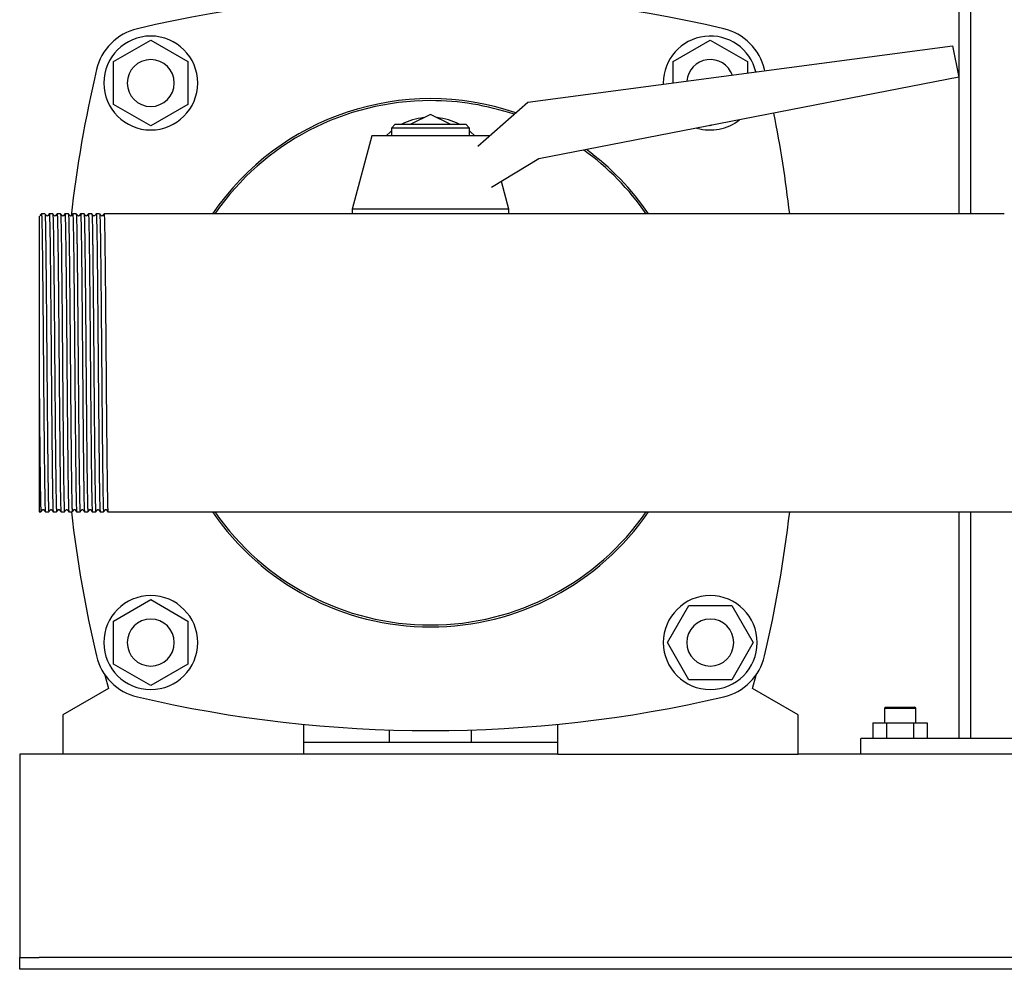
# Model space of a CAD drawing. Header units: millimetres. Extents: x 13 to 1789, y 13 to 998.
# Tile 2 of 5: x 1199 to 1451, y 13 to 256. Entities that reach past the tile are written whole.
import ezdxf

# ---------------------------------------------------------------- set-up
doc = ezdxf.new("R2010")
doc.units = ezdxf.units.MM

msp = doc.modelspace()

# ---------------------------------------------------------------- linework, layer by layer
at = {"color": 7, "linetype": 'Continuous', "lineweight": 25}
for p, q in [((1439.3, 466.21), (1439.3, 206.06)), ((1442.3, 466.21), (1442.3, 206.06)), ((1223.3, 244.94), (1232.8, 250.43)), ((1232.8, 250.43), (1242.3, 244.94)), ((1366.3, 244.94), (1375.8, 250.43)), ((1375.8, 250.43), (1385.3, 244.94)), ((1329.14, 234.55), (1437.75, 248.96)), ((1437.75, 248.96), (1439.3, 240.96)), ((1223.3, 233.97), (1223.3, 244.94)), ((1242.3, 244.94), (1242.3, 233.97)), ((1366.3, 239.48), (1366.3, 244.94)), ((1385.3, 244.94), (1385.3, 242)), ((1389.75, 242.59), (1389.68, 242.88)), ((1439.3, 240.96), (1331.95, 220.09)), ((1363.8, 239.46), (1363.81, 239.15)), ((1316.41, 223.31), (1329.14, 234.55)), ((1232.8, 228.49), (1223.3, 233.97)), ((1242.3, 233.97), (1232.8, 228.49)), ((1304.3, 231.46), (1299.3, 228.96)), ((1309.3, 228.96), (1304.3, 231.46)), ((1295.3, 228.96), (1294.3, 227.96)), ((1294.3, 227.96), (1294.3, 225.96)), ((1304.3, 227.96), (1294.3, 227.96)), ((1295.3, 228.96), (1304.3, 228.96)), ((1304.3, 228.96), (1313.3, 228.96)), ((1314.3, 227.96), (1304.3, 227.96)), ((1314.3, 227.96), (1313.3, 228.96)), ((1314.3, 225.96), (1314.3, 227.96)), ((1375.8, 228.49), (1375.64, 228.58)), ((1376.13, 228.68), (1375.8, 228.49)), ((1289.3, 225.96), (1284.3, 207.21)), ((1304.3, 225.96), (1289.3, 225.96)), ((1319.3, 225.96), (1304.3, 225.96)), ((1319.3, 225.96), (1319.3, 225.96)), ((1331.95, 220.09), (1319.9, 212.72)), ((1324.3, 207.21), (1322.42, 214.26)), ((1284.3, 207.21), (1284.3, 206.06)), ((1304.3, 207.21), (1284.3, 207.21)), ((1324.3, 207.21), (1304.3, 207.21)), ((1324.3, 206.06), (1324.3, 207.21)), ((1205.74, 206.06), (1204.86, 206.06)), ((1207.74, 206.06), (1206.86, 206.06)), ((1209.74, 206.06), (1208.86, 206.06)), ((1211.74, 206.06), (1210.86, 206.06)), ((1213.74, 206.06), (1212.86, 206.06)), ((1215.74, 206.06), (1214.86, 206.06)), ((1217.74, 206.06), (1216.86, 206.06)), ((1219.74, 206.06), (1218.86, 206.06)), ((1221.74, 206.06), (1220.86, 206.06)), ((1222.86, 206.06), (1221.74, 206.06)), ((1450.95, 206.06), (1222.86, 206.06)), ((1204.3, 161.01), (1204.3, 129.86)), ((1204.3, 129.86), (1204.74, 129.86)), ((1205.86, 129.86), (1206.74, 129.86)), ((1207.86, 129.86), (1208.74, 129.86)), ((1209.86, 129.86), (1210.74, 129.86)), ((1211.86, 129.86), (1212.74, 129.86)), ((1213.86, 129.86), (1214.74, 129.86)), ((1215.86, 129.86), (1216.74, 129.86)), ((1217.86, 129.86), (1218.74, 129.86)), ((1219.86, 129.86), (1220.74, 129.86)), ((1221.86, 129.86), (1704.3, 129.86)), ((1439.3, 129.86), (1439.3, 71.96)), ((1442.3, 129.86), (1442.3, 71.96)), ((1223.3, 101.94), (1232.8, 107.43)), ((1232.8, 107.43), (1242.3, 101.94)), ((1364.83, 96.46), (1370.32, 105.96)), ((1370.32, 105.96), (1381.29, 105.96)), ((1381.29, 105.96), (1386.77, 96.46)), ((1223.3, 90.97), (1223.3, 101.94)), ((1242.3, 101.94), (1242.3, 90.97)), ((1370.32, 86.96), (1364.83, 96.46)), ((1386.77, 96.46), (1381.29, 86.96)), ((1232.8, 85.49), (1223.3, 90.97)), ((1242.3, 90.97), (1232.8, 85.49)), ((1221.09, 88.17), (1221.98, 84.7)), ((1386.63, 84.7), (1387.51, 88.17)), ((1381.29, 86.96), (1370.32, 86.96)), ((1221.98, 84.7), (1210.3, 77.96)), ((1398.3, 77.96), (1386.63, 84.7)), ((1420.6, 79.96), (1420.3, 79.66)), ((1420.3, 79.66), (1420.3, 75.96)), ((1420.3, 79.66), (1422.3, 79.66)), ((1420.6, 79.96), (1422.45, 79.96)), ((1422.3, 79.66), (1428.3, 79.66)), ((1422.45, 79.96), (1428, 79.96)), ((1428.3, 79.66), (1428, 79.96)), ((1428.3, 75.96), (1428.3, 79.66)), ((1210.3, 77.96), (1210.3, 67.96)), ((1271.8, 75.56), (1271.8, 67.96)), ((1336.8, 67.96), (1336.8, 75.56)), ((1398.3, 67.96), (1398.3, 77.96)), ((1417.37, 75.96), (1417.37, 71.96)), ((1417.37, 75.96), (1420.84, 75.96)), ((1420.84, 75.96), (1420.84, 71.96)), ((1420.84, 75.96), (1427.77, 75.96)), ((1427.77, 75.96), (1427.77, 71.96)), ((1427.77, 75.96), (1431.23, 75.96)), ((1431.23, 75.96), (1431.23, 71.96)), ((1293.8, 70.96), (1293.8, 74.12)), ((1314.8, 70.96), (1314.8, 74.12)), ((1336.8, 70.96), (1271.8, 70.96)), ((1414.3, 67.96), (1414.3, 71.96)), ((1504.3, 71.96), (1414.3, 71.96)), ((1210.3, 67.96), (1199.3, 67.96)), ((1199.3, 67.96), (1199.3, 62.96)), ((1271.8, 67.96), (1210.3, 67.96)), ((1336.8, 67.96), (1271.8, 67.96)), ((1336.8, 67.96), (1398.3, 67.96)), ((1520.3, 67.96), (1398.3, 67.96)), ((1199.3, 62.96), (1199.3, 17.96)), ((1199.3, 17.96), (1199.3, 15.96)), ((1199.3, 12.96), (1199.3, 15.96)), ((1199.3, 15.96), (1204.3, 15.96)), ((1714.3, 15.96), (1204.3, 15.96)), ((1204.3, 12.96), (1199.3, 12.96)), ((1714.3, 12.96), (1204.3, 12.96))]:
    msp.add_line(p, q, dxfattribs=at)
at = {"color": 7, "linetype": 'Continuous', "lineweight": 25, "flags": 128}
for points in [[(1292.99, 225.96), (1294.09, 227.03), (1294.3, 227.21)], [(1314.3, 227.21), (1314.51, 227.03), (1315.61, 225.96)], [(1204.86, 206.06), (1204.66, 205.79), (1204.46, 205.53)], [(1206.15, 205.53), (1205.95, 205.79), (1205.75, 206.06)], [(1206.86, 206.06), (1206.66, 205.79), (1206.46, 205.53)], [(1208.15, 205.53), (1207.95, 205.79), (1207.75, 206.06)], [(1208.86, 206.06), (1208.66, 205.79), (1208.46, 205.53)], [(1210.15, 205.53), (1209.95, 205.79), (1209.75, 206.06)], [(1210.86, 206.06), (1210.66, 205.79), (1210.46, 205.53)], [(1212.15, 205.53), (1211.95, 205.79), (1211.75, 206.06)], [(1212.86, 206.06), (1212.66, 205.79), (1212.46, 205.53)], [(1214.15, 205.53), (1213.95, 205.79), (1213.75, 206.06)], [(1214.86, 206.06), (1214.66, 205.79), (1214.46, 205.53)], [(1216.15, 205.53), (1215.95, 205.79), (1215.75, 206.06)], [(1216.86, 206.06), (1216.66, 205.79), (1216.46, 205.53)], [(1218.15, 205.53), (1217.95, 205.79), (1217.75, 206.06)], [(1218.86, 206.06), (1218.66, 205.79), (1218.46, 205.53)], [(1220.15, 205.53), (1219.95, 205.79), (1219.75, 206.06)], [(1220.86, 206.06), (1220.66, 205.79), (1220.46, 205.53)], [(1204.74, 129.86), (1204.95, 130.12), (1205.15, 130.38)], [(1205.46, 130.38), (1205.66, 130.12), (1205.86, 129.86)], [(1206.74, 129.86), (1206.95, 130.12), (1207.15, 130.38)], [(1207.46, 130.38), (1207.66, 130.12), (1207.86, 129.86)], [(1208.74, 129.86), (1208.95, 130.12), (1209.15, 130.38)], [(1209.46, 130.38), (1209.66, 130.12), (1209.86, 129.86)], [(1210.74, 129.86), (1210.95, 130.12), (1211.15, 130.38)], [(1211.46, 130.38), (1211.66, 130.12), (1211.86, 129.86)], [(1212.74, 129.86), (1212.95, 130.12), (1213.15, 130.38)], [(1213.46, 130.38), (1213.66, 130.12), (1213.86, 129.86)], [(1214.74, 129.86), (1214.95, 130.12), (1215.15, 130.38)], [(1215.46, 130.38), (1215.66, 130.12), (1215.86, 129.86)], [(1216.74, 129.86), (1216.95, 130.12), (1217.15, 130.38)], [(1217.46, 130.38), (1217.66, 130.12), (1217.86, 129.86)], [(1218.74, 129.86), (1218.95, 130.12), (1219.15, 130.38)], [(1219.46, 130.38), (1219.66, 130.12), (1219.86, 129.86)], [(1220.74, 129.86), (1220.95, 130.12), (1221.15, 130.38)], [(1221.46, 130.38), (1221.66, 130.12), (1221.86, 129.86)]]:
    msp.add_lwpolyline(points, dxfattribs=at)
at = {"color": 7, "linetype": 'Continuous', "lineweight": 25}
for centre, radius, start, end in [((1304.3, -68.04), 330, 76.8767, 103.1233), ((1232.55, 239.7), 14, 103.1233, 166.8767), ((1376.05, 239.7), 14, 13.1233, 76.8767), ((1232.8, 239.46), 12, 90, 270), ((1232.8, 239.46), 12, 270, 90), ((1375.8, 239.46), 12, 13.6326, 180), ((1232.8, 239.46), 6, 0, 180), ((1375.8, 239.46), 6, 19.7768, 175.3392), ((1540.3, 167.96), 330, 166.8767, 173.4834), ((1232.8, 239.46), 6, 180, 0), ((1304.3, 167.96), 67.5, 71.1768, 145.6363), ((1304.3, 167.96), 67, 90, 145.3434), ((1304.3, 167.96), 67, 71.4212, 90), ((1068.3, 167.96), 330, 6.6298, 11.1508), ((1304.2, 214.69), 16, 95.7347, 116.8781), ((1304.41, 214.69), 16, 63.1219, 84.2653), ((1375.8, 239.46), 12, 253.4979, 308.5021), ((1304.3, 167.96), 67, 34.6566, 54.241), ((1304.3, 167.96), 67.5, 34.3637, 53.8431), ((1540.3, 167.96), 330, 186.6298, 193.1233), ((1304.3, 167.96), 67.5, 214.3637, 325.6363), ((1304.3, 167.96), 67, 214.6566, 270), ((1304.3, 167.96), 67, 270, 325.3434), ((1068.3, 167.96), 330, 346.8767, 353.3702), ((1232.8, 96.46), 12, 90, 270), ((1232.8, 96.46), 12, 270, 90), ((1375.8, 96.46), 12, 90, 270), ((1375.8, 96.46), 12, 270, 90), ((1232.8, 96.46), 6, 0, 180), ((1375.8, 96.46), 6, 0, 180), ((1232.8, 96.46), 6, 180, 0), ((1375.8, 96.46), 6, 180, 0), ((1232.55, 96.21), 14, 193.1233, 256.8767), ((1376.05, 96.21), 14, 283.1233, 346.8767), ((1304.3, 403.96), 330, 256.8767, 283.1233)]:
    msp.add_arc(centre, radius, start, end, dxfattribs=at)
for points, knots in [([(1204.3, 205.43), (1204.3, 205.38), (1204.3, 205.28), (1204.3, 204.4), (1204.3, 203.04), (1204.3, 201.68), (1204.3, 201)], [0, 0, 0, 0, 0.233534, 0.489085, 0.743772, 1, 1, 1, 1]), ([(1204.86, 206.06), (1204.86, 206.04), (1204.88, 206.21), (1204.91, 205.68), (1204.96, 204.36), (1205.01, 202.03), (1205.06, 198.91), (1205.11, 195.02), (1205.16, 190.45), (1205.21, 185.31), (1205.26, 179.78), (1205.31, 173.95), (1205.34, 169.96), (1205.36, 167.96)], [0, 0, 0, 0, 0.006715, 0.105428, 0.205372, 0.305316, 0.404029, 0.502742, 0.602686, 0.70263, 0.801343, 0.900056, 1, 1, 1, 1]), ([(1205.74, 206.06), (1205.76, 206.06), (1205.78, 205.82), (1205.83, 204.84), (1205.85, 204.11), (1205.89, 202.19), (1205.91, 201), (1205.94, 199.28), (1205.94, 198.93), (1205.95, 198.2), (1205.96, 197.82), (1205.97, 196.64), (1205.98, 195.81), (1206.01, 193.16), (1206.03, 191.2), (1206.08, 187.02), (1206.1, 184.8), (1206.12, 181.93), (1206.13, 181.36), (1206.14, 180.2), (1206.14, 179.62), (1206.16, 177.85), (1206.17, 176.65), (1206.2, 172.99), (1206.22, 170.47), (1206.24, 167.96)], [0, 0, 0, 0, 0.125, 0.125, 0.25, 0.25, 0.375, 0.375, 0.40625, 0.40625, 0.4375, 0.4375, 0.5, 0.5, 0.625, 0.625, 0.75, 0.75, 0.78125, 0.78125, 0.8125, 0.8125, 0.875, 0.875, 1, 1, 1, 1]), ([(1206.46, 205.53), (1206.4, 205.5), (1206.3, 205.42), (1206.2, 205.5), (1206.15, 205.53)], [0, 0, 0, 0, 0.5, 1, 1, 1, 1]), ([(1206.86, 206.06), (1206.86, 206.04), (1206.88, 206.21), (1206.91, 205.68), (1206.96, 204.36), (1207.01, 202.03), (1207.06, 198.91), (1207.11, 195.02), (1207.16, 190.45), (1207.21, 185.31), (1207.26, 179.78), (1207.31, 173.95), (1207.34, 169.96), (1207.36, 167.96)], [0, 0, 0, 0, 0.0066852, 0.1054013, 0.2053481, 0.305295, 0.4040111, 0.5027272, 0.6026741, 0.7026209, 0.801337, 0.9000532, 1, 1, 1, 1]), ([(1207.74, 206.06), (1207.76, 206.06), (1207.78, 205.82), (1207.83, 204.84), (1207.85, 204.11), (1207.89, 202.19), (1207.91, 201), (1207.94, 199.28), (1207.94, 198.93), (1207.95, 198.2), (1207.96, 197.82), (1207.97, 196.64), (1207.98, 195.81), (1208.01, 193.16), (1208.03, 191.2), (1208.08, 187.02), (1208.1, 184.8), (1208.12, 181.93), (1208.13, 181.36), (1208.14, 180.2), (1208.14, 179.62), (1208.16, 177.85), (1208.17, 176.65), (1208.2, 172.99), (1208.22, 170.47), (1208.24, 167.96)], [0, 0, 0, 0, 0.125, 0.125, 0.25, 0.25, 0.375, 0.375, 0.40625, 0.40625, 0.4375, 0.4375, 0.5, 0.5, 0.625, 0.625, 0.75, 0.75, 0.78125, 0.78125, 0.8125, 0.8125, 0.875, 0.875, 1, 1, 1, 1]), ([(1208.46, 205.53), (1208.4, 205.5), (1208.3, 205.42), (1208.2, 205.5), (1208.15, 205.53)], [0, 0, 0, 0, 0.5, 1, 1, 1, 1]), ([(1208.86, 206.06), (1208.86, 206.04), (1208.88, 206.21), (1208.91, 205.68), (1208.96, 204.36), (1209.01, 202.03), (1209.06, 198.91), (1209.11, 195.02), (1209.16, 190.45), (1209.21, 185.31), (1209.26, 179.78), (1209.31, 173.95), (1209.34, 169.96), (1209.36, 167.96)], [0, 0, 0, 0, 0.006694, 0.10541, 0.205355, 0.305301, 0.404017, 0.502732, 0.602678, 0.702624, 0.801339, 0.900054, 1, 1, 1, 1]), ([(1209.74, 206.06), (1209.76, 206.06), (1209.78, 205.82), (1209.83, 204.84), (1209.85, 204.11), (1209.89, 202.19), (1209.91, 201), (1209.94, 199.28), (1209.94, 198.93), (1209.95, 198.2), (1209.96, 197.82), (1209.97, 196.64), (1209.98, 195.81), (1210.01, 193.16), (1210.03, 191.2), (1210.08, 187.02), (1210.1, 184.8), (1210.12, 181.93), (1210.13, 181.36), (1210.14, 180.2), (1210.14, 179.62), (1210.16, 177.85), (1210.17, 176.65), (1210.2, 172.99), (1210.22, 170.47), (1210.24, 167.96)], [0, 0, 0, 0, 0.125, 0.125, 0.25, 0.25, 0.375, 0.375, 0.40625, 0.40625, 0.4375, 0.4375, 0.5, 0.5, 0.625, 0.625, 0.75, 0.75, 0.78125, 0.78125, 0.8125, 0.8125, 0.875, 0.875, 1, 1, 1, 1]), ([(1210.46, 205.53), (1210.4, 205.5), (1210.3, 205.42), (1210.2, 205.5), (1210.15, 205.53)], [0, 0, 0, 0, 0.5000001, 1, 1, 1, 1]), ([(1210.86, 206.06), (1210.86, 206.04), (1210.88, 206.21), (1210.91, 205.68), (1210.96, 204.36), (1211.01, 202.03), (1211.06, 198.91), (1211.11, 195.02), (1211.16, 190.45), (1211.21, 185.31), (1211.26, 179.78), (1211.31, 173.95), (1211.34, 169.96), (1211.36, 167.96)], [0, 0, 0, 0, 0.0067073, 0.1054212, 0.2053658, 0.3053104, 0.4040244, 0.5027383, 0.6026829, 0.7026275, 0.8013415, 0.9000554, 1, 1, 1, 1]), ([(1211.74, 206.06), (1211.76, 206.06), (1211.78, 205.82), (1211.83, 204.84), (1211.85, 204.11), (1211.89, 202.19), (1211.91, 201), (1211.94, 199.28), (1211.94, 198.93), (1211.95, 198.2), (1211.96, 197.82), (1211.97, 196.64), (1211.98, 195.81), (1212.01, 193.16), (1212.03, 191.2), (1212.08, 187.02), (1212.1, 184.8), (1212.12, 181.93), (1212.13, 181.36), (1212.14, 180.2), (1212.14, 179.62), (1212.16, 177.85), (1212.17, 176.65), (1212.2, 172.99), (1212.22, 170.47), (1212.24, 167.96)], [0, 0, 0, 0, 0.125, 0.125, 0.25, 0.25, 0.375, 0.375, 0.40625, 0.40625, 0.4375, 0.4375, 0.5, 0.5, 0.625, 0.625, 0.75, 0.75, 0.78125, 0.78125, 0.8125, 0.8125, 0.875, 0.875, 1, 1, 1, 1]), ([(1212.46, 205.53), (1212.4, 205.5), (1212.3, 205.42), (1212.2, 205.5), (1212.15, 205.53)], [0, 0, 0, 0, 0.5, 1, 1, 1, 1]), ([(1212.86, 206.06), (1212.86, 206.04), (1212.88, 206.21), (1212.91, 205.68), (1212.96, 204.36), (1213.01, 202.03), (1213.06, 198.91), (1213.11, 195.02), (1213.16, 190.45), (1213.21, 185.31), (1213.26, 179.78), (1213.31, 173.95), (1213.34, 169.96), (1213.36, 167.96)], [0, 0, 0, 0, 0.006676, 0.105393, 0.20534, 0.305288, 0.404005, 0.502722, 0.60267, 0.702618, 0.801335, 0.900052, 1, 1, 1, 1]), ([(1213.74, 206.06), (1213.76, 206.06), (1213.78, 205.82), (1213.83, 204.84), (1213.85, 204.11), (1213.89, 202.19), (1213.91, 201), (1213.94, 199.28), (1213.94, 198.93), (1213.95, 198.2), (1213.96, 197.82), (1213.97, 196.64), (1213.98, 195.81), (1214.01, 193.16), (1214.03, 191.2), (1214.08, 187.02), (1214.1, 184.8), (1214.12, 181.93), (1214.13, 181.36), (1214.14, 180.2), (1214.14, 179.62), (1214.16, 177.85), (1214.17, 176.65), (1214.2, 172.99), (1214.22, 170.47), (1214.24, 167.96)], [0, 0, 0, 0, 0.125, 0.125, 0.25, 0.25, 0.375, 0.375, 0.40625, 0.40625, 0.4375, 0.4375, 0.5, 0.5, 0.625, 0.625, 0.75, 0.75, 0.78125, 0.78125, 0.8125, 0.8125, 0.875, 0.875, 1, 1, 1, 1]), ([(1214.46, 205.53), (1214.4, 205.5), (1214.3, 205.42), (1214.2, 205.5), (1214.15, 205.53)], [0, 0, 0, 0, 0.5, 1, 1, 1, 1]), ([(1214.86, 206.06), (1214.86, 206.04), (1214.88, 206.21), (1214.91, 205.68), (1214.96, 204.36), (1215.01, 202.03), (1215.06, 198.91), (1215.11, 195.02), (1215.16, 190.45), (1215.21, 185.31), (1215.26, 179.78), (1215.31, 173.95), (1215.34, 169.96), (1215.36, 167.96)], [0, 0, 0, 0, 0.006692, 0.105408, 0.205354, 0.3053, 0.404015, 0.502731, 0.602677, 0.702623, 0.801338, 0.900054, 1, 1, 1, 1]), ([(1215.74, 206.06), (1215.76, 206.06), (1215.78, 205.82), (1215.83, 204.84), (1215.85, 204.11), (1215.89, 202.19), (1215.91, 201), (1215.94, 199.28), (1215.94, 198.93), (1215.95, 198.2), (1215.96, 197.82), (1215.97, 196.64), (1215.98, 195.81), (1216.01, 193.16), (1216.03, 191.2), (1216.08, 187.02), (1216.1, 184.8), (1216.12, 181.93), (1216.13, 181.36), (1216.14, 180.2), (1216.14, 179.62), (1216.16, 177.85), (1216.17, 176.65), (1216.2, 172.99), (1216.22, 170.47), (1216.24, 167.96)], [0, 0, 0, 0, 0.125, 0.125, 0.25, 0.25, 0.375, 0.375, 0.40625, 0.40625, 0.4375, 0.4375, 0.5, 0.5, 0.625, 0.625, 0.75, 0.75, 0.78125, 0.78125, 0.8125, 0.8125, 0.875, 0.875, 1, 1, 1, 1]), ([(1216.46, 205.53), (1216.4, 205.5), (1216.3, 205.42), (1216.2, 205.5), (1216.15, 205.53)], [0, 0, 0, 0, 0.5, 1, 1, 1, 1]), ([(1216.86, 206.06), (1216.86, 206.04), (1216.88, 206.21), (1216.91, 205.68), (1216.96, 204.36), (1217.01, 202.03), (1217.06, 198.91), (1217.11, 195.02), (1217.16, 190.45), (1217.21, 185.31), (1217.26, 179.78), (1217.31, 173.95), (1217.34, 169.96), (1217.36, 167.96)], [0, 0, 0, 0, 0.006699, 0.105414, 0.205359, 0.305305, 0.40402, 0.502734, 0.60268, 0.702625, 0.80134, 0.900055, 1, 1, 1, 1]), ([(1217.74, 206.06), (1217.76, 206.06), (1217.78, 205.82), (1217.83, 204.84), (1217.85, 204.11), (1217.89, 202.19), (1217.91, 201), (1217.94, 199.28), (1217.94, 198.93), (1217.95, 198.2), (1217.96, 197.82), (1217.97, 196.64), (1217.98, 195.81), (1218.01, 193.16), (1218.03, 191.2), (1218.08, 187.02), (1218.1, 184.8), (1218.12, 181.93), (1218.13, 181.36), (1218.14, 180.2), (1218.14, 179.62), (1218.16, 177.85), (1218.17, 176.65), (1218.2, 172.99), (1218.22, 170.47), (1218.24, 167.96)], [0, 0, 0, 0, 0.125, 0.125, 0.25, 0.25, 0.375, 0.375, 0.40625, 0.40625, 0.4375, 0.4375, 0.5, 0.5, 0.625, 0.625, 0.75, 0.75, 0.78125, 0.78125, 0.8125, 0.8125, 0.875, 0.875, 1, 1, 1, 1]), ([(1218.46, 205.53), (1218.4, 205.5), (1218.3, 205.42), (1218.2, 205.5), (1218.15, 205.53)], [0, 0, 0, 0, 0.5, 1, 1, 1, 1]), ([(1218.86, 206.06), (1218.86, 206.04), (1218.88, 206.21), (1218.91, 205.68), (1218.96, 204.36), (1219.01, 202.03), (1219.06, 198.91), (1219.11, 195.02), (1219.16, 190.45), (1219.21, 185.31), (1219.26, 179.78), (1219.31, 173.95), (1219.34, 169.96), (1219.36, 167.96)], [0, 0, 0, 0, 0.006715, 0.105428, 0.205372, 0.305316, 0.404029, 0.502742, 0.602686, 0.70263, 0.801343, 0.900056, 1, 1, 1, 1]), ([(1219.74, 206.06), (1219.76, 206.06), (1219.78, 205.82), (1219.83, 204.84), (1219.85, 204.11), (1219.89, 202.19), (1219.91, 201), (1219.94, 199.28), (1219.94, 198.93), (1219.95, 198.2), (1219.96, 197.82), (1219.97, 196.64), (1219.98, 195.81), (1220.01, 193.16), (1220.03, 191.2), (1220.08, 187.02), (1220.1, 184.8), (1220.12, 181.93), (1220.13, 181.36), (1220.14, 180.2), (1220.14, 179.62), (1220.16, 177.85), (1220.17, 176.65), (1220.2, 172.99), (1220.22, 170.47), (1220.24, 167.96)], [0, 0, 0, 0, 0.125, 0.125, 0.25, 0.25, 0.375, 0.375, 0.40625, 0.40625, 0.4375, 0.4375, 0.5, 0.5, 0.625, 0.625, 0.75, 0.75, 0.78125, 0.78125, 0.8125, 0.8125, 0.875, 0.875, 1, 1, 1, 1]), ([(1220.46, 205.53), (1220.4, 205.5), (1220.3, 205.42), (1220.2, 205.5), (1220.15, 205.53)], [0, 0, 0, 0, 0.5, 1, 1, 1, 1]), ([(1220.86, 206.06), (1220.86, 206.04), (1220.88, 206.21), (1220.91, 205.68), (1220.96, 204.36), (1221.01, 202.03), (1221.06, 198.91), (1221.11, 195.02), (1221.16, 190.45), (1221.21, 185.31), (1221.26, 179.78), (1221.31, 173.95), (1221.34, 169.96), (1221.36, 167.96)], [0, 0, 0, 0, 0.0066861, 0.1054021, 0.2053488, 0.3052956, 0.4040116, 0.5027277, 0.6026744, 0.7026212, 0.8013372, 0.9000533, 1, 1, 1, 1]), ([(1204.3, 201), (1204.3, 200.92), (1204.3, 200.65), (1204.3, 200.08), (1204.3, 199.12), (1204.3, 197.83), (1204.3, 196.08), (1204.3, 193.35), (1204.3, 189.39), (1204.3, 185.39), (1204.3, 181.79), (1204.3, 179.05), (1204.3, 175.85), (1204.3, 173.51), (1204.3, 171.67), (1204.3, 170.49), (1204.3, 169.29), (1204.3, 168.1), (1204.3, 166.91), (1204.3, 165.72), (1204.3, 164.53), (1204.3, 163.35), (1204.3, 162.17), (1204.3, 161.4), (1204.3, 161.01)], [0, 0, 0, 0, 0.010878, 0.03545, 0.073577, 0.125062, 0.177387, 0.250091, 0.375423, 0.499964, 0.541697, 0.624842, 0.683398, 0.749875, 0.774956, 0.800055, 0.82516, 0.850257, 0.875334, 0.90038, 0.925381, 0.950326, 0.975203, 1, 1, 1, 1]), ([(1205.36, 167.96), (1205.38, 165.44), (1205.4, 162.93), (1205.43, 159.27), (1205.44, 158.06), (1205.46, 156.3), (1205.46, 155.72), (1205.47, 154.56), (1205.48, 153.98), (1205.51, 151.12), (1205.53, 148.89), (1205.57, 144.71), (1205.59, 142.76), (1205.62, 140.11), (1205.63, 139.27), (1205.65, 138.1), (1205.65, 137.72), (1205.66, 136.99), (1205.67, 136.63), (1205.69, 134.92), (1205.71, 133.73), (1205.76, 131.8), (1205.78, 131.07), (1205.82, 130.1), (1205.84, 129.86), (1205.86, 129.86)], [0, 0, 0, 0, 0.125, 0.125, 0.1875, 0.1875, 0.21875, 0.21875, 0.25, 0.25, 0.375, 0.375, 0.5, 0.5, 0.5625, 0.5625, 0.59375, 0.59375, 0.625, 0.625, 0.75, 0.75, 0.875, 0.875, 1, 1, 1, 1]), ([(1206.24, 167.96), (1206.26, 165.95), (1206.29, 161.96), (1206.34, 156.14), (1206.39, 150.6), (1206.44, 145.47), (1206.49, 140.9), (1206.54, 137.01), (1206.59, 133.88), (1206.64, 131.55), (1206.69, 130.23), (1206.73, 129.7), (1206.74, 129.88), (1206.75, 129.89)], [0, 0, 0, 0, 0.099946, 0.198661, 0.297376, 0.397322, 0.497268, 0.595983, 0.694698, 0.794644, 0.89459, 0.993305, 1, 1, 1, 1]), ([(1207.36, 167.96), (1207.38, 165.44), (1207.4, 162.93), (1207.43, 159.27), (1207.44, 158.06), (1207.46, 156.3), (1207.46, 155.72), (1207.47, 154.56), (1207.48, 153.98), (1207.51, 151.12), (1207.53, 148.89), (1207.57, 144.71), (1207.59, 142.76), (1207.62, 140.11), (1207.63, 139.27), (1207.65, 138.1), (1207.65, 137.72), (1207.66, 136.99), (1207.67, 136.63), (1207.69, 134.92), (1207.71, 133.73), (1207.76, 131.8), (1207.78, 131.07), (1207.82, 130.1), (1207.84, 129.86), (1207.86, 129.86)], [0, 0, 0, 0, 0.125, 0.125, 0.1875, 0.1875, 0.21875, 0.21875, 0.25, 0.25, 0.375, 0.375, 0.5, 0.5, 0.5625, 0.5625, 0.59375, 0.59375, 0.625, 0.625, 0.75, 0.75, 0.875, 0.875, 1, 1, 1, 1]), ([(1208.24, 167.96), (1208.26, 165.95), (1208.29, 161.96), (1208.34, 156.14), (1208.39, 150.6), (1208.44, 145.47), (1208.49, 140.9), (1208.54, 137.01), (1208.59, 133.88), (1208.64, 131.55), (1208.69, 130.23), (1208.73, 129.7), (1208.74, 129.88), (1208.75, 129.89)], [0, 0, 0, 0, 0.0999446, 0.1986585, 0.2973725, 0.3973171, 0.4972617, 0.5959756, 0.6946896, 0.7946342, 0.8945788, 0.9932927, 1, 1, 1, 1]), ([(1209.36, 167.96), (1209.38, 165.44), (1209.4, 162.93), (1209.43, 159.27), (1209.44, 158.06), (1209.46, 156.3), (1209.46, 155.72), (1209.47, 154.56), (1209.48, 153.98), (1209.51, 151.12), (1209.53, 148.89), (1209.57, 144.71), (1209.59, 142.76), (1209.62, 140.11), (1209.63, 139.27), (1209.65, 138.1), (1209.65, 137.72), (1209.66, 136.99), (1209.67, 136.63), (1209.69, 134.92), (1209.71, 133.73), (1209.76, 131.8), (1209.78, 131.07), (1209.82, 130.1), (1209.84, 129.86), (1209.86, 129.86)], [0, 0, 0, 0, 0.125, 0.125, 0.1875, 0.1875, 0.21875, 0.21875, 0.25, 0.25, 0.375, 0.375, 0.5, 0.5, 0.5625, 0.5625, 0.59375, 0.59375, 0.625, 0.625, 0.75, 0.75, 0.875, 0.875, 1, 1, 1, 1]), ([(1210.24, 167.96), (1210.26, 165.95), (1210.29, 161.96), (1210.34, 156.14), (1210.39, 150.6), (1210.44, 145.47), (1210.49, 140.9), (1210.54, 137.01), (1210.59, 133.88), (1210.64, 131.55), (1210.69, 130.23), (1210.73, 129.7), (1210.74, 129.88), (1210.75, 129.89)], [0, 0, 0, 0, 0.0999476, 0.1986645, 0.2973814, 0.3973291, 0.4972767, 0.5959936, 0.6947105, 0.7946581, 0.8946057, 0.9933226, 1, 1, 1, 1]), ([(1211.36, 167.96), (1211.38, 165.44), (1211.4, 162.93), (1211.43, 159.27), (1211.44, 158.06), (1211.46, 156.3), (1211.46, 155.72), (1211.47, 154.56), (1211.48, 153.98), (1211.51, 151.12), (1211.53, 148.89), (1211.57, 144.71), (1211.59, 142.76), (1211.62, 140.11), (1211.63, 139.27), (1211.65, 138.1), (1211.65, 137.72), (1211.66, 136.99), (1211.67, 136.63), (1211.69, 134.92), (1211.71, 133.73), (1211.76, 131.8), (1211.78, 131.07), (1211.82, 130.1), (1211.84, 129.86), (1211.86, 129.86)], [0, 0, 0, 0, 0.125, 0.125, 0.1875, 0.1875, 0.21875, 0.21875, 0.25, 0.25, 0.375, 0.375, 0.5, 0.5, 0.5625, 0.5625, 0.59375, 0.59375, 0.625, 0.625, 0.75, 0.75, 0.875, 0.875, 1, 1, 1, 1]), ([(1212.24, 167.96), (1212.26, 165.95), (1212.29, 161.96), (1212.34, 156.14), (1212.39, 150.6), (1212.44, 145.47), (1212.49, 140.9), (1212.54, 137.01), (1212.59, 133.88), (1212.64, 131.55), (1212.69, 130.23), (1212.73, 129.7), (1212.74, 129.88), (1212.75, 129.89)], [0, 0, 0, 0, 0.099946, 0.198662, 0.297377, 0.397323, 0.497269, 0.595985, 0.6947, 0.794647, 0.894593, 0.993308, 1, 1, 1, 1]), ([(1213.36, 167.96), (1213.38, 165.44), (1213.4, 162.93), (1213.43, 159.27), (1213.44, 158.06), (1213.46, 156.3), (1213.46, 155.72), (1213.47, 154.56), (1213.48, 153.98), (1213.51, 151.12), (1213.53, 148.89), (1213.57, 144.71), (1213.59, 142.76), (1213.62, 140.11), (1213.63, 139.27), (1213.65, 138.1), (1213.65, 137.72), (1213.66, 136.99), (1213.67, 136.63), (1213.69, 134.92), (1213.71, 133.73), (1213.76, 131.8), (1213.78, 131.07), (1213.82, 130.1), (1213.84, 129.86), (1213.86, 129.86)], [0, 0, 0, 0, 0.125, 0.125, 0.1875, 0.1875, 0.21875, 0.21875, 0.25, 0.25, 0.375, 0.375, 0.5, 0.5, 0.5625, 0.5625, 0.59375, 0.59375, 0.625, 0.625, 0.75, 0.75, 0.875, 0.875, 1, 1, 1, 1]), ([(1214.24, 167.96), (1214.26, 165.95), (1214.29, 161.96), (1214.34, 156.14), (1214.39, 150.6), (1214.44, 145.47), (1214.49, 140.9), (1214.54, 137.01), (1214.59, 133.88), (1214.64, 131.55), (1214.69, 130.23), (1214.73, 129.7), (1214.74, 129.88), (1214.75, 129.89)], [0, 0, 0, 0, 0.099946, 0.198661, 0.297376, 0.397321, 0.497267, 0.595982, 0.694697, 0.794643, 0.894589, 0.993304, 1, 1, 1, 1]), ([(1215.36, 167.96), (1215.38, 165.44), (1215.4, 162.93), (1215.43, 159.27), (1215.44, 158.06), (1215.46, 156.3), (1215.46, 155.72), (1215.47, 154.56), (1215.48, 153.98), (1215.51, 151.12), (1215.53, 148.89), (1215.57, 144.71), (1215.59, 142.76), (1215.62, 140.11), (1215.63, 139.27), (1215.65, 138.1), (1215.65, 137.72), (1215.66, 136.99), (1215.67, 136.63), (1215.69, 134.92), (1215.71, 133.73), (1215.76, 131.8), (1215.78, 131.07), (1215.82, 130.1), (1215.84, 129.86), (1215.86, 129.86)], [0, 0, 0, 0, 0.125, 0.125, 0.1875, 0.1875, 0.21875, 0.21875, 0.25, 0.25, 0.375, 0.375, 0.5, 0.5, 0.5625, 0.5625, 0.59375, 0.59375, 0.625, 0.625, 0.75, 0.75, 0.875, 0.875, 1, 1, 1, 1]), ([(1216.24, 167.96), (1216.26, 165.95), (1216.29, 161.96), (1216.34, 156.14), (1216.39, 150.6), (1216.44, 145.47), (1216.49, 140.9), (1216.54, 137.01), (1216.59, 133.88), (1216.64, 131.55), (1216.69, 130.23), (1216.73, 129.7), (1216.74, 129.88), (1216.75, 129.89)], [0, 0, 0, 0, 0.099944, 0.198658, 0.297372, 0.397316, 0.49726, 0.595974, 0.694688, 0.794632, 0.894576, 0.99329, 1, 1, 1, 1]), ([(1217.36, 167.96), (1217.38, 165.44), (1217.4, 162.93), (1217.43, 159.27), (1217.44, 158.06), (1217.46, 156.3), (1217.46, 155.72), (1217.47, 154.56), (1217.48, 153.98), (1217.51, 151.12), (1217.53, 148.89), (1217.57, 144.71), (1217.59, 142.76), (1217.62, 140.11), (1217.63, 139.27), (1217.65, 138.1), (1217.65, 137.72), (1217.66, 136.99), (1217.67, 136.63), (1217.69, 134.92), (1217.71, 133.73), (1217.76, 131.8), (1217.78, 131.07), (1217.82, 130.1), (1217.84, 129.86), (1217.86, 129.86)], [0, 0, 0, 0, 0.125, 0.125, 0.1875, 0.1875, 0.21875, 0.21875, 0.25, 0.25, 0.375, 0.375, 0.5, 0.5, 0.5625, 0.5625, 0.59375, 0.59375, 0.625, 0.625, 0.75, 0.75, 0.875, 0.875, 1, 1, 1, 1]), ([(1218.24, 167.96), (1218.26, 165.95), (1218.29, 161.96), (1218.34, 156.14), (1218.39, 150.6), (1218.44, 145.47), (1218.49, 140.9), (1218.54, 137.01), (1218.59, 133.88), (1218.64, 131.55), (1218.69, 130.23), (1218.73, 129.7), (1218.74, 129.88), (1218.75, 129.89)], [0, 0, 0, 0, 0.099947, 0.198664, 0.29738, 0.397328, 0.497275, 0.595992, 0.694708, 0.794656, 0.894603, 0.993319, 1, 1, 1, 1]), ([(1219.36, 167.96), (1219.38, 165.44), (1219.4, 162.93), (1219.43, 159.27), (1219.44, 158.06), (1219.46, 156.3), (1219.46, 155.72), (1219.47, 154.56), (1219.48, 153.98), (1219.51, 151.12), (1219.53, 148.89), (1219.57, 144.71), (1219.59, 142.76), (1219.62, 140.11), (1219.63, 139.27), (1219.65, 138.1), (1219.65, 137.72), (1219.66, 136.99), (1219.67, 136.63), (1219.69, 134.92), (1219.71, 133.73), (1219.76, 131.8), (1219.78, 131.07), (1219.82, 130.1), (1219.84, 129.86), (1219.86, 129.86)], [0, 0, 0, 0, 0.125, 0.125, 0.1875, 0.1875, 0.21875, 0.21875, 0.25, 0.25, 0.375, 0.375, 0.5, 0.5, 0.5625, 0.5625, 0.59375, 0.59375, 0.625, 0.625, 0.75, 0.75, 0.875, 0.875, 1, 1, 1, 1]), ([(1220.24, 167.96), (1220.26, 165.95), (1220.29, 161.96), (1220.34, 156.14), (1220.39, 150.6), (1220.44, 145.47), (1220.49, 140.9), (1220.54, 137.01), (1220.59, 133.88), (1220.64, 131.55), (1220.69, 130.23), (1220.73, 129.7), (1220.74, 129.88), (1220.75, 129.89)], [0, 0, 0, 0, 0.099946, 0.198661, 0.297377, 0.397323, 0.497269, 0.595984, 0.694699, 0.794645, 0.894591, 0.993307, 1, 1, 1, 1]), ([(1221.36, 167.96), (1221.38, 165.44), (1221.4, 162.93), (1221.43, 159.27), (1221.44, 158.06), (1221.46, 156.3), (1221.46, 155.72), (1221.47, 154.56), (1221.48, 153.98), (1221.51, 151.12), (1221.53, 148.89), (1221.57, 144.71), (1221.59, 142.76), (1221.62, 140.11), (1221.63, 139.27), (1221.65, 138.1), (1221.65, 137.72), (1221.66, 136.99), (1221.67, 136.63), (1221.69, 134.92), (1221.71, 133.73), (1221.76, 131.8), (1221.78, 131.07), (1221.82, 130.1), (1221.84, 129.86), (1221.86, 129.86)], [0, 0, 0, 0, 0.125, 0.125, 0.1875, 0.1875, 0.21875, 0.21875, 0.25, 0.25, 0.375, 0.375, 0.5, 0.5, 0.5625, 0.5625, 0.59375, 0.59375, 0.625, 0.625, 0.75, 0.75, 0.875, 0.875, 1, 1, 1, 1]), ([(1204.3, 161.01), (1204.32, 158.74), (1204.36, 154.19), (1204.42, 147.86), (1204.48, 142.19), (1204.54, 137.42), (1204.59, 133.68), (1204.65, 131.16), (1204.7, 129.9), (1204.73, 129.99), (1204.74, 130.02)], [0, 0, 0, 0, 0.132111, 0.26547, 0.399776, 0.532729, 0.665132, 0.799337, 0.933099, 1, 1, 1, 1]), ([(1205.15, 130.38), (1205.2, 130.42), (1205.3, 130.5), (1205.4, 130.42), (1205.46, 130.38)], [0, 0, 0, 0, 0.5, 1, 1, 1, 1]), ([(1207.15, 130.38), (1207.2, 130.42), (1207.3, 130.5), (1207.4, 130.42), (1207.46, 130.38)], [0, 0, 0, 0, 0.5, 1, 1, 1, 1]), ([(1209.15, 130.38), (1209.2, 130.42), (1209.3, 130.5), (1209.4, 130.42), (1209.46, 130.38)], [0, 0, 0, 0, 0.5, 1, 1, 1, 1]), ([(1211.15, 130.38), (1211.2, 130.42), (1211.3, 130.5), (1211.4, 130.42), (1211.46, 130.38)], [0, 0, 0, 0, 0.5, 1, 1, 1, 1]), ([(1213.15, 130.38), (1213.2, 130.42), (1213.3, 130.5), (1213.4, 130.42), (1213.46, 130.38)], [0, 0, 0, 0, 0.4999999, 1, 1, 1, 1]), ([(1215.15, 130.38), (1215.2, 130.42), (1215.3, 130.5), (1215.4, 130.42), (1215.46, 130.38)], [0, 0, 0, 0, 0.5, 1, 1, 1, 1]), ([(1217.15, 130.38), (1217.2, 130.42), (1217.3, 130.5), (1217.4, 130.42), (1217.46, 130.38)], [0, 0, 0, 0, 0.5, 1, 1, 1, 1]), ([(1219.15, 130.38), (1219.2, 130.42), (1219.3, 130.5), (1219.4, 130.42), (1219.46, 130.38)], [0, 0, 0, 0, 0.5, 1, 1, 1, 1]), ([(1221.15, 130.38), (1221.2, 130.42), (1221.3, 130.5), (1221.4, 130.42), (1221.46, 130.38)], [0, 0, 0, 0, 0.5, 1, 1, 1, 1])]:
    msp.add_open_spline(points, degree=3, knots=knots, dxfattribs=at)

doc.saveas('drawing.dxf')
